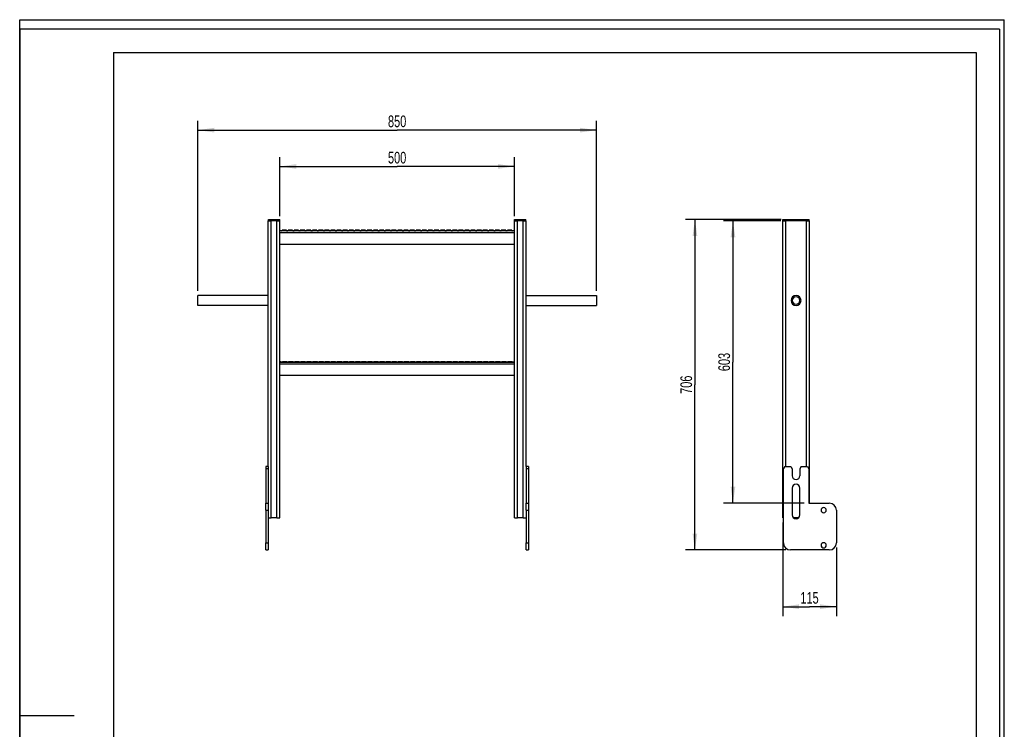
# Model space of a CAD drawing. Header units: millimetres. Extents: x 0 to 2100, y 0 to 2970.
# Tile 20 of 20: x 0 to 2100, y 1455 to 2970. Entities that reach past the tile are written whole.
import ezdxf

# ---------------------------------------------------------------- set-up
doc = ezdxf.new("R2010")
doc.units = ezdxf.units.MM
doc.header["$LTSCALE"] = 193.6
doc.layers.get('0').update_dxf_attribs({"linetype": 'CONTINUOUS'})
doc.layers.add('_2D-BEM', color=7, linetype='CONTINUOUS')
doc.styles.get("Standard").update_dxf_attribs({"font": 'txt', "width": 0.7})
doc.dimstyles.new('DIMSTYLE_1', dxfattribs={"dimtxt": 25, "dimasz": 35, "dimexe": 2, "dimexo": 1, "dimtad": 1, "dimdec": 0, "dimtxsty": 'STANDARD', "dimblk": '_FILLED', "dimblk1": '_FILLED', "dimblk2": '_FILLED', "dimcen": 0.09, "dimadec": 0, "dimazin": 2, "dimtp": 0.3, "dimtm": 0.3, "dimtfac": 1, "dimtdec": 0, "dimtofl": 0, "dimtmove": 0, "dimatfit": 3, "dimldrblk": '_FILLED', "dimfxl": 1, "dimtolj": 1, "dimarcsym": 0})
doc.dimstyles.new('DIMSTYLE_2', dxfattribs={"dimtxt": 25, "dimasz": 35, "dimexe": 2, "dimexo": 1, "dimtad": 1, "dimdec": 0, "dimtxsty": 'STANDARD', "dimblk": '_FILLED', "dimblk1": '_FILLED', "dimblk2": '_FILLED', "dimcen": 0.09, "dimadec": 0, "dimazin": 2, "dimtp": 0.8, "dimtm": 0.8, "dimtfac": 1, "dimtdec": 0, "dimtofl": 0, "dimtmove": 0, "dimatfit": 3, "dimldrblk": '_FILLED', "dimfxl": 1, "dimtolj": 1, "dimarcsym": 0})

# ---------------------------------------------------------------- blocks, each defined once
blk = doc.blocks.new('_FILLED')
at = {"color": 0, "linetype": 'BYBLOCK'}
blk.add_solid([(0, 0), (-1, 0.143), (-1, -0.143)], dxfattribs=at)
blk = doc.blocks.new('*D0')
at = {"layer": '_2D-BEM', "color": 2, "linetype": 'CONTINUOUS'}
for p, q in [((1627.3, 1896.6), (1627.3, 1697.1)), ((1741.8, 1843.1), (1741.8, 1697.1)), ((1627.3, 1717.1), (1684.6, 1717.1)), ((1741.8, 1717.1), (1684.6, 1717.1))]:
    blk.add_line(p, q, dxfattribs=at)
at = {"layer": '_2D-BEM', "color": 2, "linetype": 'CONTINUOUS', "xscale": 35, "yscale": 35, "zscale": 35, "rotation": 180}
blk.add_blockref('_FILLED', (1627.3, 1717.1), dxfattribs=at)
at = {"layer": '_2D-BEM', "color": 2, "linetype": 'CONTINUOUS', "xscale": 35, "yscale": 35, "zscale": 35}
blk.add_blockref('_FILLED', (1741.8, 1717.1), dxfattribs=at)
at = {"layer": '_2D-BEM', "color": 2, "linetype": 'CONTINUOUS', "insert": (1684.6, 1748.4), "char_height": 25, "width": 69.643, "attachment_point": 2, "line_spacing_factor": 0.9}
blk.add_mtext('115', dxfattribs=at)
blk = doc.blocks.new('*D1')
at = {"layer": '_2D-BEM', "color": 2, "linetype": 'CONTINUOUS'}
for p, q in [((1623.7, 2540.6), (1501.3, 2540.6)), ((1521.3, 2540.6), (1521.3, 2239.3)), ((1521.3, 1938.1), (1521.3, 2239.3)), ((1672.8, 1938.1), (1501.3, 1938.1))]:
    blk.add_line(p, q, dxfattribs=at)
at = {"layer": '_2D-BEM', "color": 2, "linetype": 'CONTINUOUS', "xscale": 35, "yscale": 35, "zscale": 35}
for p, rotation in [((1521.3, 2540.6), 90), ((1521.3, 1938.1), 270)]:
    blk.add_blockref('_FILLED', p, dxfattribs=dict(at, rotation=rotation))
at = {"layer": '_2D-BEM', "color": 2, "linetype": 'CONTINUOUS', "insert": (1490, 2239.3), "char_height": 25, "width": 85.714, "attachment_point": 2, "rotation": 90, "line_spacing_factor": 0.9}
blk.add_mtext('603', dxfattribs=at)
blk = doc.blocks.new('*D2')
at = {"layer": '_2D-BEM', "color": 2, "linetype": 'CONTINUOUS'}
for p, q in [((1623.8, 2543.6), (1420.2, 2543.6)), ((1440.2, 2543.6), (1440.2, 2190.8)), ((1440.2, 1838.1), (1440.2, 2190.8)), ((1633.8, 1838.1), (1420.2, 1838.1))]:
    blk.add_line(p, q, dxfattribs=at)
at = {"layer": '_2D-BEM', "color": 2, "linetype": 'CONTINUOUS', "xscale": 35, "yscale": 35, "zscale": 35}
for p, rotation in [((1440.2, 2543.6), 90), ((1440.2, 1838.1), 270)]:
    blk.add_blockref('_FILLED', p, dxfattribs=dict(at, rotation=rotation))
at = {"layer": '_2D-BEM', "color": 2, "linetype": 'CONTINUOUS', "insert": (1409, 2190.8), "char_height": 25, "width": 88.393, "attachment_point": 2, "rotation": 90, "line_spacing_factor": 0.9}
blk.add_mtext('706', dxfattribs=at)
blk = doc.blocks.new('*D3')
at = {"layer": '_2D-BEM', "color": 2, "linetype": 'CONTINUOUS'}
for p, q in [((555, 2550.6), (555, 2676.7)), ((1055, 2550.6), (1055, 2676.7)), ((555, 2656.7), (805, 2656.7)), ((1055, 2656.7), (805, 2656.7))]:
    blk.add_line(p, q, dxfattribs=at)
at = {"layer": '_2D-BEM', "color": 2, "linetype": 'CONTINUOUS', "xscale": 35, "yscale": 35, "zscale": 35, "rotation": 180}
blk.add_blockref('_FILLED', (555, 2656.7), dxfattribs=at)
at = {"layer": '_2D-BEM', "color": 2, "linetype": 'CONTINUOUS', "xscale": 35, "yscale": 35, "zscale": 35}
blk.add_blockref('_FILLED', (1055, 2656.7), dxfattribs=at)
at = {"layer": '_2D-BEM', "color": 2, "linetype": 'CONTINUOUS', "insert": (805, 2688), "char_height": 25, "width": 85.714, "attachment_point": 2, "line_spacing_factor": 0.9}
blk.add_mtext('500', dxfattribs=at)
blk = doc.blocks.new('*D4')
at = {"layer": '_2D-BEM', "color": 2, "linetype": 'CONTINUOUS'}
for p, q in [((380, 2391.2), (380, 2754.2)), ((1230, 2391.2), (1230, 2754.2)), ((380, 2734.2), (805, 2734.2)), ((1230, 2734.2), (805, 2734.2))]:
    blk.add_line(p, q, dxfattribs=at)
at = {"layer": '_2D-BEM', "color": 2, "linetype": 'CONTINUOUS', "xscale": 35, "yscale": 35, "zscale": 35, "rotation": 180}
blk.add_blockref('_FILLED', (380, 2734.2), dxfattribs=at)
at = {"layer": '_2D-BEM', "color": 2, "linetype": 'CONTINUOUS', "xscale": 35, "yscale": 35, "zscale": 35}
blk.add_blockref('_FILLED', (1230, 2734.2), dxfattribs=at)
at = {"layer": '_2D-BEM', "color": 2, "linetype": 'CONTINUOUS', "insert": (805, 2765.5), "char_height": 25, "width": 85.714, "attachment_point": 2, "line_spacing_factor": 0.9}
blk.add_mtext('850', dxfattribs=at)

msp = doc.modelspace()

# ---------------------------------------------------------------- linework, layer by layer
at = {"color": 7, "linetype": 'CONTINUOUS'}
for p, q in [((0, 2970), (2100, 2970)), ((0, 0), (0, 2970)), ((0, 2970), (2100, 2970)), ((0, 0), (0, 2970)), ((2100, 0), (2100, 2970)), ((2100, 0), (2100, 2970)), ((530.7, 2540.6), (530.7, 2543.6)), ((530.7, 2543.6), (536.7, 2543.6)), ((536.7, 2543.6), (548.7, 2543.6)), ((548.7, 2543.6), (554.7, 2543.6)), ((554.7, 2540.6), (554.7, 2543.6)), ((1055.3, 2540.6), (1055.3, 2543.6)), ((1055.3, 2543.6), (1061.3, 2543.6)), ((1061.3, 2543.6), (1073.3, 2543.6)), ((1073.3, 2543.6), (1079.3, 2543.6)), ((1079.3, 2540.6), (1079.3, 2543.6)), ((1627.8, 2540.6), (1627.8, 2543.6)), ((1627.8, 2543.6), (1633.8, 2543.6)), ((1633.8, 2543.6), (1677.8, 2543.6)), ((1677.8, 2543.6), (1683.8, 2543.6)), ((1683.8, 2540.6), (1683.8, 2543.6)), ((530, 2016.1), (530, 2540.6)), ((530, 2540.6), (530.7, 2540.6)), ((530.7, 2540.6), (532.5, 2540.6)), ((532.5, 2540.6), (532.7, 2540.6)), ((532.7, 2540.6), (532.8, 2540.6)), ((532.8, 2540.6), (536.5, 2540.6)), ((548.6, 2540.6), (536.5, 2540.6)), ((548.6, 2540.6), (548.7, 2540.6)), ((548.7, 2540.6), (554.7, 2540.6)), ((554.7, 2540.6), (555, 2540.6)), ((555, 1906.6), (555, 2540.6)), ((559.8, 2520.6), (559.5, 2520.6)), ((568.7, 2520.6), (559.8, 2520.6)), ((559.8, 2520.6), (559.8, 2520.6)), ((569, 2520.6), (568.7, 2520.6)), ((568.7, 2520.6), (568.7, 2520.6)), ((572.7, 2520.6), (572.5, 2520.6)), ((572.8, 2520.6), (572.7, 2520.6)), ((581.7, 2520.6), (572.8, 2520.6)), ((582, 2520.6), (581.7, 2520.6)), ((581.7, 2520.6), (581.7, 2520.6)), ((585.7, 2520.6), (585.4, 2520.6)), ((594.6, 2520.6), (585.7, 2520.6)), ((585.7, 2520.6), (585.7, 2520.6)), ((594.7, 2520.6), (594.6, 2520.6)), ((594.9, 2520.6), (594.7, 2520.6)), ((598.7, 2520.6), (598.4, 2520.6)), ((607.6, 2520.6), (598.7, 2520.6)), ((598.7, 2520.6), (598.7, 2520.6)), ((607.9, 2520.6), (607.6, 2520.6)), ((607.6, 2520.6), (607.6, 2520.6)), ((611.7, 2520.6), (611.4, 2520.6)), ((620.6, 2520.6), (611.7, 2520.6)), ((611.7, 2520.6), (611.7, 2520.6)), ((620.9, 2520.6), (620.6, 2520.6)), ((620.6, 2520.6), (620.6, 2520.6)), ((624.7, 2520.6), (624.4, 2520.6)), ((633.6, 2520.6), (624.7, 2520.6)), ((624.7, 2520.6), (624.7, 2520.6)), ((633.9, 2520.6), (633.6, 2520.6)), ((633.6, 2520.6), (633.6, 2520.6)), ((637.7, 2520.6), (637.4, 2520.6)), ((646.6, 2520.6), (637.7, 2520.6)), ((637.7, 2520.6), (637.7, 2520.6)), ((646.9, 2520.6), (646.6, 2520.6)), ((646.6, 2520.6), (646.6, 2520.6)), ((650.7, 2520.6), (650.4, 2520.6)), ((659.6, 2520.6), (650.7, 2520.6)), ((650.7, 2520.6), (650.7, 2520.6)), ((659.9, 2520.6), (659.6, 2520.6)), ((659.6, 2520.6), (659.6, 2520.6)), ((663.7, 2520.6), (663.4, 2520.6)), ((672.6, 2520.6), (663.7, 2520.6)), ((663.7, 2520.6), (663.7, 2520.6)), ((672.9, 2520.6), (672.6, 2520.6)), ((672.6, 2520.6), (672.6, 2520.6)), ((676.7, 2520.6), (676.4, 2520.6)), ((685.6, 2520.6), (676.7, 2520.6)), ((676.7, 2520.6), (676.7, 2520.6)), ((685.9, 2520.6), (685.6, 2520.6)), ((685.6, 2520.6), (685.6, 2520.6)), ((689.7, 2520.6), (689.4, 2520.6)), ((698.6, 2520.6), (689.7, 2520.6)), ((689.7, 2520.6), (689.7, 2520.6)), ((698.9, 2520.6), (698.6, 2520.6)), ((698.6, 2520.6), (698.6, 2520.6)), ((702.6, 2520.6), (702.4, 2520.6)), ((702.7, 2520.6), (702.6, 2520.6)), ((711.6, 2520.6), (702.7, 2520.6)), ((711.9, 2520.6), (711.6, 2520.6)), ((711.6, 2520.6), (711.6, 2520.6)), ((715.6, 2520.6), (715.3, 2520.6)), ((724.5, 2520.6), (715.6, 2520.6)), ((715.6, 2520.6), (715.6, 2520.6)), ((724.6, 2520.6), (724.5, 2520.6)), ((724.8, 2520.6), (724.6, 2520.6)), ((728.6, 2520.6), (728.3, 2520.6)), ((737.5, 2520.6), (728.6, 2520.6)), ((728.6, 2520.6), (728.6, 2520.6)), ((737.6, 2520.6), (737.5, 2520.6)), ((737.8, 2520.6), (737.6, 2520.6)), ((741.6, 2520.6), (741.3, 2520.6)), ((750.5, 2520.6), (741.6, 2520.6)), ((741.6, 2520.6), (741.6, 2520.6)), ((750.8, 2520.6), (750.5, 2520.6)), ((750.5, 2520.6), (750.5, 2520.6)), ((754.6, 2520.6), (754.3, 2520.6)), ((763.5, 2520.6), (754.6, 2520.6)), ((754.6, 2520.6), (754.6, 2520.6)), ((763.8, 2520.6), (763.5, 2520.6)), ((763.5, 2520.6), (763.5, 2520.6)), ((767.6, 2520.6), (767.3, 2520.6)), ((776.5, 2520.6), (767.6, 2520.6)), ((767.6, 2520.6), (767.6, 2520.6)), ((776.8, 2520.6), (776.5, 2520.6)), ((776.5, 2520.6), (776.5, 2520.6)), ((780.6, 2520.6), (780.3, 2520.6)), ((789.5, 2520.6), (780.6, 2520.6)), ((780.6, 2520.6), (780.6, 2520.6)), ((789.8, 2520.6), (789.5, 2520.6)), ((789.5, 2520.6), (789.5, 2520.6)), ((793.6, 2520.6), (793.3, 2520.6)), ((802.5, 2520.6), (793.6, 2520.6)), ((793.6, 2520.6), (793.6, 2520.6)), ((802.8, 2520.6), (802.5, 2520.6)), ((802.5, 2520.6), (802.5, 2520.6)), ((806.6, 2520.6), (806.3, 2520.6)), ((815.5, 2520.6), (806.6, 2520.6)), ((806.6, 2520.6), (806.6, 2520.6)), ((815.8, 2520.6), (815.5, 2520.6)), ((815.5, 2520.6), (815.5, 2520.6)), ((819.6, 2520.6), (819.3, 2520.6)), ((828.5, 2520.6), (819.6, 2520.6)), ((819.6, 2520.6), (819.6, 2520.6)), ((828.8, 2520.6), (828.5, 2520.6)), ((828.5, 2520.6), (828.5, 2520.6)), ((832.5, 2520.6), (832.3, 2520.6)), ((832.6, 2520.6), (832.5, 2520.6)), ((841.5, 2520.6), (832.6, 2520.6)), ((841.8, 2520.6), (841.5, 2520.6)), ((841.5, 2520.6), (841.5, 2520.6)), ((845.5, 2520.6), (845.3, 2520.6)), ((845.6, 2520.6), (845.5, 2520.6)), ((854.5, 2520.6), (845.6, 2520.6)), ((854.8, 2520.6), (854.5, 2520.6)), ((854.5, 2520.6), (854.5, 2520.6)), ((858.5, 2520.6), (858.2, 2520.6)), ((867.4, 2520.6), (858.5, 2520.6)), ((858.5, 2520.6), (858.5, 2520.6)), ((867.5, 2520.6), (867.4, 2520.6)), ((867.7, 2520.6), (867.5, 2520.6)), ((871.5, 2520.6), (871.2, 2520.6)), ((880.4, 2520.6), (871.5, 2520.6)), ((871.5, 2520.6), (871.5, 2520.6)), ((880.7, 2520.6), (880.4, 2520.6)), ((880.4, 2520.6), (880.4, 2520.6)), ((884.5, 2520.6), (884.2, 2520.6)), ((893.4, 2520.6), (884.5, 2520.6)), ((884.5, 2520.6), (884.5, 2520.6)), ((893.7, 2520.6), (893.4, 2520.6)), ((893.4, 2520.6), (893.4, 2520.6)), ((897.5, 2520.6), (897.2, 2520.6)), ((906.4, 2520.6), (897.5, 2520.6)), ((897.5, 2520.6), (897.5, 2520.6)), ((906.7, 2520.6), (906.4, 2520.6)), ((906.4, 2520.6), (906.4, 2520.6)), ((910.5, 2520.6), (910.2, 2520.6)), ((919.4, 2520.6), (910.5, 2520.6)), ((910.5, 2520.6), (910.5, 2520.6)), ((919.7, 2520.6), (919.4, 2520.6)), ((919.4, 2520.6), (919.4, 2520.6)), ((923.5, 2520.6), (923.2, 2520.6)), ((932.4, 2520.6), (923.5, 2520.6)), ((923.5, 2520.6), (923.5, 2520.6)), ((932.7, 2520.6), (932.4, 2520.6)), ((932.4, 2520.6), (932.4, 2520.6)), ((936.5, 2520.6), (936.2, 2520.6)), ((945.4, 2520.6), (936.5, 2520.6)), ((936.5, 2520.6), (936.5, 2520.6)), ((945.7, 2520.6), (945.4, 2520.6)), ((945.4, 2520.6), (945.4, 2520.6)), ((949.5, 2520.6), (949.2, 2520.6)), ((958.4, 2520.6), (949.5, 2520.6)), ((949.5, 2520.6), (949.5, 2520.6)), ((958.7, 2520.6), (958.4, 2520.6)), ((958.4, 2520.6), (958.4, 2520.6)), ((962.5, 2520.6), (962.2, 2520.6)), ((971.4, 2520.6), (962.5, 2520.6)), ((962.5, 2520.6), (962.5, 2520.6)), ((971.7, 2520.6), (971.4, 2520.6)), ((971.4, 2520.6), (971.4, 2520.6)), ((975.4, 2520.6), (975.2, 2520.6)), ((975.5, 2520.6), (975.4, 2520.6)), ((984.4, 2520.6), (975.5, 2520.6)), ((984.7, 2520.6), (984.4, 2520.6)), ((984.4, 2520.6), (984.4, 2520.6)), ((988.4, 2520.6), (988.1, 2520.6)), ((997.3, 2520.6), (988.4, 2520.6)), ((988.4, 2520.6), (988.4, 2520.6)), ((997.4, 2520.6), (997.3, 2520.6)), ((997.6, 2520.6), (997.4, 2520.6)), ((1001.4, 2520.6), (1001.1, 2520.6)), ((1010.3, 2520.6), (1001.4, 2520.6)), ((1001.4, 2520.6), (1001.4, 2520.6)), ((1010.4, 2520.6), (1010.3, 2520.6)), ((1010.6, 2520.6), (1010.4, 2520.6)), ((1014.4, 2520.6), (1014.1, 2520.6)), ((1023.3, 2520.6), (1014.4, 2520.6)), ((1014.4, 2520.6), (1014.4, 2520.6)), ((1023.6, 2520.6), (1023.3, 2520.6)), ((1023.3, 2520.6), (1023.3, 2520.6)), ((1027.4, 2520.6), (1027.1, 2520.6)), ((1036.3, 2520.6), (1027.4, 2520.6)), ((1027.4, 2520.6), (1027.4, 2520.6)), ((1036.6, 2520.6), (1036.3, 2520.6)), ((1036.3, 2520.6), (1036.3, 2520.6)), ((1040.4, 2520.6), (1040.1, 2520.6)), ((1049.3, 2520.6), (1040.4, 2520.6)), ((1040.4, 2520.6), (1040.4, 2520.6)), ((1049.6, 2520.6), (1049.3, 2520.6)), ((1049.3, 2520.6), (1049.3, 2520.6)), ((1055, 1906.6), (1055, 2540.6)), ((1055, 2540.6), (1055.3, 2540.6)), ((1055.3, 2540.6), (1061.3, 2540.6)), ((1061.3, 2540.6), (1061.5, 2540.6)), ((1073.6, 2540.6), (1061.5, 2540.6)), ((1073.6, 2540.6), (1077.3, 2540.6)), ((1077.3, 2540.6), (1077.5, 2540.6)), ((1077.5, 2540.6), (1079.3, 2540.6)), ((1079.3, 2540.6), (1079.4, 2540.6)), ((1079.4, 2540.6), (1080, 2540.6)), ((1080, 2016.1), (1080, 2540.6)), ((1627.3, 1906.6), (1627.3, 2540.6)), ((1627.3, 2540.6), (1629.8, 2540.6)), ((1629.8, 2540.6), (1633.7, 2540.6)), ((1677.9, 2540.6), (1633.7, 2540.6)), ((1677.9, 2540.6), (1681.8, 2540.6)), ((1681.8, 2540.6), (1684.3, 2540.6)), ((1684.3, 1938.1), (1684.3, 2540.6)), ((1055, 2519.1), (555, 2519.1)), ((555, 2490.6), (1055, 2490.6)), ((380, 2378.6), (380, 2381.2)), ((530, 2381.2), (380, 2381.2)), ((380, 2362.5), (380, 2378.6)), ((1080, 2381.2), (1230, 2381.2)), ((1230, 2381.2), (1230, 2378.6)), ((1230, 2378.6), (1230, 2362.5)), ((380, 2359.9), (380, 2362.5)), ((530, 2359.9), (380, 2359.9)), ((1080, 2359.9), (1230, 2359.9)), ((1230, 2362.5), (1230, 2359.9)), ((555, 2240.6), (556.7, 2240.6)), ((555, 2239.1), (1055, 2239.1)), ((556.7, 2240.6), (556.7, 2240.6)), ((556.7, 2240.6), (557, 2240.6)), ((560.5, 2240.6), (560.8, 2240.6)), ((560.8, 2240.6), (560.8, 2240.6)), ((560.8, 2240.6), (569.7, 2240.6)), ((569.7, 2240.6), (569.7, 2240.6)), ((569.7, 2240.6), (570, 2240.6)), ((573.5, 2240.6), (573.8, 2240.6)), ((573.8, 2240.6), (573.8, 2240.6)), ((573.8, 2240.6), (582.7, 2240.6)), ((582.7, 2240.6), (582.7, 2240.6)), ((582.7, 2240.6), (583, 2240.6)), ((586.5, 2240.6), (586.7, 2240.6)), ((586.7, 2240.6), (586.8, 2240.6)), ((586.8, 2240.6), (595.7, 2240.6)), ((595.7, 2240.6), (595.7, 2240.6)), ((595.7, 2240.6), (596, 2240.6)), ((599.4, 2240.6), (599.7, 2240.6)), ((599.7, 2240.6), (599.7, 2240.6)), ((599.7, 2240.6), (608.6, 2240.6)), ((608.6, 2240.6), (608.7, 2240.6)), ((608.7, 2240.6), (608.9, 2240.6)), ((612.4, 2240.6), (612.7, 2240.6)), ((612.7, 2240.6), (612.7, 2240.6)), ((612.7, 2240.6), (621.6, 2240.6)), ((621.6, 2240.6), (621.6, 2240.6)), ((621.6, 2240.6), (621.9, 2240.6)), ((625.4, 2240.6), (625.7, 2240.6)), ((625.7, 2240.6), (625.7, 2240.6)), ((625.7, 2240.6), (634.6, 2240.6)), ((634.6, 2240.6), (634.6, 2240.6)), ((634.6, 2240.6), (634.9, 2240.6)), ((638.4, 2240.6), (638.7, 2240.6)), ((638.7, 2240.6), (638.7, 2240.6)), ((638.7, 2240.6), (647.6, 2240.6)), ((647.6, 2240.6), (647.6, 2240.6)), ((647.6, 2240.6), (647.9, 2240.6)), ((651.4, 2240.6), (651.7, 2240.6)), ((651.7, 2240.6), (651.7, 2240.6)), ((651.7, 2240.6), (660.6, 2240.6)), ((660.6, 2240.6), (660.6, 2240.6)), ((660.6, 2240.6), (660.9, 2240.6)), ((664.4, 2240.6), (664.7, 2240.6)), ((664.7, 2240.6), (664.7, 2240.6)), ((664.7, 2240.6), (673.6, 2240.6)), ((673.6, 2240.6), (673.6, 2240.6)), ((673.6, 2240.6), (673.9, 2240.6)), ((677.4, 2240.6), (677.7, 2240.6)), ((677.7, 2240.6), (677.7, 2240.6)), ((677.7, 2240.6), (686.6, 2240.6)), ((686.6, 2240.6), (686.6, 2240.6)), ((686.6, 2240.6), (686.9, 2240.6)), ((690.4, 2240.6), (690.7, 2240.6)), ((690.7, 2240.6), (690.7, 2240.6)), ((690.7, 2240.6), (699.6, 2240.6)), ((699.6, 2240.6), (699.6, 2240.6)), ((699.6, 2240.6), (699.9, 2240.6)), ((703.4, 2240.6), (703.7, 2240.6)), ((703.7, 2240.6), (703.7, 2240.6)), ((703.7, 2240.6), (712.6, 2240.6)), ((712.6, 2240.6), (712.6, 2240.6)), ((712.6, 2240.6), (712.9, 2240.6)), ((716.4, 2240.6), (716.6, 2240.6)), ((716.6, 2240.6), (716.7, 2240.6)), ((716.7, 2240.6), (725.6, 2240.6)), ((725.6, 2240.6), (725.6, 2240.6)), ((725.6, 2240.6), (725.9, 2240.6)), ((729.3, 2240.6), (729.6, 2240.6)), ((729.6, 2240.6), (729.6, 2240.6)), ((729.6, 2240.6), (738.5, 2240.6)), ((738.5, 2240.6), (738.6, 2240.6)), ((738.6, 2240.6), (738.8, 2240.6)), ((742.3, 2240.6), (742.6, 2240.6)), ((742.6, 2240.6), (742.6, 2240.6)), ((742.6, 2240.6), (751.5, 2240.6)), ((751.5, 2240.6), (751.6, 2240.6)), ((751.6, 2240.6), (751.8, 2240.6)), ((755.3, 2240.6), (755.6, 2240.6)), ((755.6, 2240.6), (755.6, 2240.6)), ((755.6, 2240.6), (764.5, 2240.6)), ((764.5, 2240.6), (764.5, 2240.6)), ((764.5, 2240.6), (764.8, 2240.6)), ((768.3, 2240.6), (768.6, 2240.6)), ((768.6, 2240.6), (768.6, 2240.6)), ((768.6, 2240.6), (777.5, 2240.6)), ((777.5, 2240.6), (777.5, 2240.6)), ((777.5, 2240.6), (777.8, 2240.6)), ((781.3, 2240.6), (781.6, 2240.6)), ((781.6, 2240.6), (781.6, 2240.6)), ((781.6, 2240.6), (790.5, 2240.6)), ((790.5, 2240.6), (790.5, 2240.6)), ((790.5, 2240.6), (790.8, 2240.6)), ((794.3, 2240.6), (794.6, 2240.6)), ((794.6, 2240.6), (794.6, 2240.6)), ((794.6, 2240.6), (803.5, 2240.6)), ((803.5, 2240.6), (803.5, 2240.6)), ((803.5, 2240.6), (803.8, 2240.6)), ((807.3, 2240.6), (807.6, 2240.6)), ((807.6, 2240.6), (807.6, 2240.6)), ((807.6, 2240.6), (816.5, 2240.6)), ((816.5, 2240.6), (816.5, 2240.6)), ((816.5, 2240.6), (816.8, 2240.6)), ((820.3, 2240.6), (820.6, 2240.6)), ((820.6, 2240.6), (820.6, 2240.6)), ((820.6, 2240.6), (829.5, 2240.6)), ((829.5, 2240.6), (829.5, 2240.6)), ((829.5, 2240.6), (829.8, 2240.6)), ((833.3, 2240.6), (833.6, 2240.6)), ((833.6, 2240.6), (833.6, 2240.6)), ((833.6, 2240.6), (842.5, 2240.6)), ((842.5, 2240.6), (842.5, 2240.6)), ((842.5, 2240.6), (842.8, 2240.6)), ((846.3, 2240.6), (846.5, 2240.6)), ((846.5, 2240.6), (846.6, 2240.6)), ((846.6, 2240.6), (855.5, 2240.6)), ((855.5, 2240.6), (855.5, 2240.6)), ((855.5, 2240.6), (855.8, 2240.6)), ((859.3, 2240.6), (859.5, 2240.6)), ((859.5, 2240.6), (859.6, 2240.6)), ((859.6, 2240.6), (868.5, 2240.6)), ((868.5, 2240.6), (868.5, 2240.6)), ((868.5, 2240.6), (868.8, 2240.6)), ((872.2, 2240.6), (872.5, 2240.6)), ((872.5, 2240.6), (872.5, 2240.6)), ((872.5, 2240.6), (881.4, 2240.6)), ((881.4, 2240.6), (881.5, 2240.6)), ((881.5, 2240.6), (881.7, 2240.6)), ((885.2, 2240.6), (885.5, 2240.6)), ((885.5, 2240.6), (885.5, 2240.6)), ((885.5, 2240.6), (894.4, 2240.6)), ((894.4, 2240.6), (894.4, 2240.6)), ((894.4, 2240.6), (894.7, 2240.6)), ((898.2, 2240.6), (898.5, 2240.6)), ((898.5, 2240.6), (898.5, 2240.6)), ((898.5, 2240.6), (907.4, 2240.6)), ((907.4, 2240.6), (907.4, 2240.6)), ((907.4, 2240.6), (907.7, 2240.6)), ((911.2, 2240.6), (911.5, 2240.6)), ((911.5, 2240.6), (911.5, 2240.6)), ((911.5, 2240.6), (920.4, 2240.6)), ((920.4, 2240.6), (920.4, 2240.6)), ((920.4, 2240.6), (920.7, 2240.6)), ((924.2, 2240.6), (924.5, 2240.6)), ((924.5, 2240.6), (924.5, 2240.6)), ((924.5, 2240.6), (933.4, 2240.6)), ((933.4, 2240.6), (933.4, 2240.6)), ((933.4, 2240.6), (933.7, 2240.6)), ((937.2, 2240.6), (937.5, 2240.6)), ((937.5, 2240.6), (937.5, 2240.6)), ((937.5, 2240.6), (946.4, 2240.6)), ((946.4, 2240.6), (946.4, 2240.6)), ((946.4, 2240.6), (946.7, 2240.6)), ((950.2, 2240.6), (950.5, 2240.6)), ((950.5, 2240.6), (950.5, 2240.6)), ((950.5, 2240.6), (959.4, 2240.6)), ((959.4, 2240.6), (959.4, 2240.6)), ((959.4, 2240.6), (959.7, 2240.6)), ((963.2, 2240.6), (963.5, 2240.6)), ((963.5, 2240.6), (963.5, 2240.6)), ((963.5, 2240.6), (972.4, 2240.6)), ((972.4, 2240.6), (972.4, 2240.6)), ((972.4, 2240.6), (972.7, 2240.6)), ((976.2, 2240.6), (976.5, 2240.6)), ((976.5, 2240.6), (976.5, 2240.6)), ((976.5, 2240.6), (985.4, 2240.6)), ((985.4, 2240.6), (985.4, 2240.6)), ((985.4, 2240.6), (985.7, 2240.6)), ((989.2, 2240.6), (989.4, 2240.6)), ((989.4, 2240.6), (989.5, 2240.6)), ((989.5, 2240.6), (998.4, 2240.6)), ((998.4, 2240.6), (998.4, 2240.6)), ((998.4, 2240.6), (998.7, 2240.6)), ((1002.1, 2240.6), (1002.4, 2240.6)), ((1002.4, 2240.6), (1002.4, 2240.6)), ((1002.4, 2240.6), (1011.3, 2240.6)), ((1011.3, 2240.6), (1011.4, 2240.6)), ((1011.4, 2240.6), (1011.6, 2240.6)), ((1015.1, 2240.6), (1015.4, 2240.6)), ((1015.4, 2240.6), (1015.4, 2240.6)), ((1015.4, 2240.6), (1024.3, 2240.6)), ((1024.3, 2240.6), (1024.4, 2240.6)), ((1024.4, 2240.6), (1024.6, 2240.6)), ((1028.1, 2240.6), (1028.4, 2240.6)), ((1028.4, 2240.6), (1028.4, 2240.6)), ((1028.4, 2240.6), (1037.3, 2240.6)), ((1037.3, 2240.6), (1037.3, 2240.6)), ((1037.3, 2240.6), (1037.6, 2240.6)), ((1041.1, 2240.6), (1041.4, 2240.6)), ((1041.4, 2240.6), (1041.4, 2240.6)), ((1041.4, 2240.6), (1050.3, 2240.6)), ((1050.3, 2240.6), (1050.3, 2240.6)), ((1050.3, 2240.6), (1050.6, 2240.6)), ((1054.1, 2240.6), (1054.4, 2240.6)), ((1054.4, 2240.6), (1054.4, 2240.6)), ((1054.4, 2240.6), (1055, 2240.6)), ((1055, 2210.6), (555, 2210.6)), ((525, 2016.1), (525, 2011.1)), ((530, 2016.1), (525, 2016.1)), ((530, 2016.1), (530, 2011.1)), ((1080, 2016.1), (1080, 2011.1)), ((1085, 2016.1), (1080, 2016.1)), ((1085, 2016.1), (1085, 2011.1)), ((1631.7, 2016.1), (1628.8, 2011.1)), ((1631.7, 2016.1), (1644.7, 2016.1)), ((1644.7, 2016.1), (1647.6, 2011.1)), ((1666.9, 2016.1), (1664.1, 2011.1)), ((1666.9, 2016.1), (1679.9, 2016.1)), ((1679.9, 2016.1), (1682.8, 2011.1)), ((525, 2011.1), (525, 1938.1)), ((530, 2011.1), (525, 2011.1)), ((530, 2011.1), (530, 1938.1)), ((1080, 2011.1), (1080, 1938.1)), ((1085, 2011.1), (1080, 2011.1)), ((1085, 2011.1), (1085, 1938.1)), ((1628.8, 1853.1), (1628.8, 2011.1)), ((1647.6, 2011.1), (1647.6, 1996.6)), ((1664.1, 2011.1), (1664.1, 1996.6)), ((1682.8, 2011.1), (1682.8, 1938.1)), ((1647.6, 1970.1), (1647.6, 1913.1)), ((1664.1, 1913.1), (1664.1, 1970.1)), ((525, 1923.1), (525, 1938.1)), ((525, 1938.1), (530, 1938.1)), ((530, 1938.1), (530, 1923.1)), ((1080, 1923.1), (1080, 1938.1)), ((1080, 1938.1), (1085, 1938.1)), ((1085, 1938.1), (1085, 1923.1)), ((1682.8, 1938.1), (1726.8, 1938.1)), ((525, 1923.1), (525, 1853.1)), ((530, 1923.1), (530, 1853.1)), ((1080, 1923.1), (1080, 1853.1)), ((1085, 1923.1), (1085, 1853.1)), ((1741.8, 1923.1), (1741.8, 1853.1)), ((530, 1906.6), (532.5, 1906.6)), ((532.5, 1906.6), (536.5, 1906.6)), ((548.6, 1906.6), (536.5, 1906.6)), ((548.6, 1906.6), (552.5, 1906.6)), ((552.5, 1906.6), (555, 1906.6)), ((1055, 1906.6), (1057.5, 1906.6)), ((1057.5, 1906.6), (1061.5, 1906.6)), ((1073.6, 1906.6), (1061.5, 1906.6)), ((1073.6, 1906.6), (1077.5, 1906.6)), ((1077.5, 1906.6), (1080, 1906.6)), ((1627.3, 1906.6), (1628.8, 1906.6)), ((1660.9, 1906.6), (1650.7, 1906.6)), ((525, 1838.1), (525, 1853.1)), ((530, 1853.1), (530, 1838.1)), ((1080, 1838.1), (1080, 1853.1)), ((1085, 1853.1), (1085, 1838.1)), ((525, 1838.1), (530, 1838.1)), ((1080, 1838.1), (1085, 1838.1)), ((1726.8, 1838.1), (1643.8, 1838.1))]:
    msp.add_line(p, q, dxfattribs=at)
at = {"color": 3, "linetype": 'CONTINUOUS'}
for p, q in [((0, 2950), (0, 1485)), ((2090, 2950), (0, 2950)), ((2090, 2950), (2090, 0)), ((0, 1485), (0, 0)), ((0, 1485), (116, 1485))]:
    msp.add_line(p, q, dxfattribs=at)
at = {"color": 5, "linetype": 'CONTINUOUS'}
for p, q in [((200, 2900), (2040, 2900)), ((200, 2900), (200, 50)), ((2040, 2900), (2040, 50))]:
    msp.add_line(p, q, dxfattribs=at)
at = {"color": 9, "linetype": 'CONTINUOUS'}
for p, q in [((536.7, 2540.6), (536.7, 2543.6)), ((548.7, 2540.6), (548.7, 2543.6)), ((1061.3, 2540.6), (1061.3, 2543.6)), ((1073.3, 2540.6), (1073.3, 2543.6)), ((1633.8, 2540.6), (1633.8, 2543.6)), ((1677.8, 2540.6), (1677.8, 2543.6)), ((536.5, 1906.6), (536.5, 2540.6)), ((548.6, 1906.6), (548.6, 2540.6)), ((1061.5, 1906.6), (1061.5, 2540.6)), ((1073.6, 1906.6), (1073.6, 2540.6)), ((1633.7, 2016.1), (1633.7, 2540.6)), ((1677.9, 2016.1), (1677.9, 2540.6)), ((1055, 2515.1), (555, 2515.1)), ((555, 2235.1), (1055, 2235.1)), ((525, 1923.1), (530, 1923.1)), ((1080, 1923.1), (1085, 1923.1)), ((525, 1853.1), (530, 1853.1)), ((1080, 1853.1), (1085, 1853.1))]:
    msp.add_line(p, q, dxfattribs=at)
at = {"color": 7, "linetype": 'CONTINUOUS'}
for centre, radius, start, end in [((558.2, 2520.3), 1.27, 270, 10.3889), ((570.2, 2520.3), 1.27, 169.6111, 270), ((571.2, 2520.3), 1.27, 270, 10.3889), ((583.2, 2520.3), 1.27, 169.6111, 270), ((584.2, 2520.3), 1.27, 270, 10.3889), ((596.2, 2520.3), 1.27, 169.6111, 270), ((597.2, 2520.3), 1.27, 270, 10.3889), ((609.2, 2520.3), 1.27, 169.6111, 270), ((610.2, 2520.3), 1.27, 270, 10.3889), ((622.2, 2520.3), 1.27, 169.6111, 270), ((623.2, 2520.3), 1.27, 270, 10.3889), ((635.2, 2520.3), 1.27, 169.6111, 270), ((636.2, 2520.3), 1.27, 270, 10.3889), ((648.2, 2520.3), 1.27, 169.6111, 270), ((649.1, 2520.3), 1.27, 270, 10.3889), ((661.1, 2520.3), 1.27, 169.6111, 270), ((662.1, 2520.3), 1.27, 270, 10.3889), ((674.1, 2520.3), 1.27, 169.6111, 270), ((675.1, 2520.3), 1.27, 270, 10.3889), ((687.1, 2520.3), 1.27, 169.6111, 270), ((688.1, 2520.3), 1.27, 270, 10.3889), ((700.1, 2520.3), 1.27, 169.6111, 270), ((701.1, 2520.3), 1.27, 270, 10.3889), ((713.1, 2520.3), 1.27, 169.6111, 270), ((714.1, 2520.3), 1.27, 270, 10.3889), ((726.1, 2520.3), 1.27, 169.6111, 270), ((727.1, 2520.3), 1.27, 270, 10.3889), ((739.1, 2520.3), 1.27, 169.6111, 270), ((740.1, 2520.3), 1.27, 270, 10.3889), ((752.1, 2520.3), 1.27, 169.6111, 270), ((753.1, 2520.3), 1.27, 270, 10.3889), ((765.1, 2520.3), 1.27, 169.6111, 270), ((766.1, 2520.3), 1.27, 270, 10.3889), ((778.1, 2520.3), 1.27, 169.6111, 270), ((779.1, 2520.3), 1.27, 270, 10.3889), ((791.1, 2520.3), 1.27, 169.6111, 270), ((792, 2520.3), 1.27, 270, 10.3889), ((804, 2520.3), 1.27, 169.6111, 270), ((805, 2520.3), 1.27, 270, 10.3889), ((817, 2520.3), 1.27, 169.6111, 270), ((818, 2520.3), 1.27, 270, 10.3889), ((830, 2520.3), 1.27, 169.6111, 270), ((831, 2520.3), 1.27, 270, 10.3889), ((843, 2520.3), 1.27, 169.6111, 270), ((844, 2520.3), 1.27, 270, 10.3889), ((856, 2520.3), 1.27, 169.6111, 270), ((857, 2520.3), 1.27, 270, 10.3889), ((869, 2520.3), 1.27, 169.6111, 270), ((870, 2520.3), 1.27, 270, 10.3889), ((882, 2520.3), 1.27, 169.6111, 270), ((883, 2520.3), 1.27, 270, 10.3889), ((895, 2520.3), 1.27, 169.6111, 270), ((896, 2520.3), 1.27, 270, 10.3889), ((908, 2520.3), 1.27, 169.6111, 270), ((909, 2520.3), 1.27, 270, 10.3889), ((921, 2520.3), 1.27, 169.6111, 270), ((921.9, 2520.3), 1.27, 270, 10.3889), ((933.9, 2520.3), 1.27, 169.6111, 270), ((934.9, 2520.3), 1.27, 270, 10.3889), ((946.9, 2520.3), 1.27, 169.6111, 270), ((947.9, 2520.3), 1.27, 270, 10.3889), ((959.9, 2520.3), 1.27, 169.6111, 270), ((960.9, 2520.3), 1.27, 270, 10.3889), ((972.9, 2520.3), 1.27, 169.6111, 270), ((973.9, 2520.3), 1.27, 270, 10.3889), ((985.9, 2520.3), 1.27, 169.6111, 270), ((986.9, 2520.3), 1.27, 270, 10.3889), ((998.9, 2520.3), 1.27, 169.6111, 270), ((999.9, 2520.3), 1.27, 270, 10.3889), ((1011.9, 2520.3), 1.27, 169.6111, 270), ((1012.9, 2520.3), 1.27, 270, 10.3889), ((1024.9, 2520.3), 1.27, 169.6111, 270), ((1025.9, 2520.3), 1.27, 270, 10.3889), ((1037.9, 2520.3), 1.27, 169.6111, 270), ((1038.9, 2520.3), 1.27, 270, 10.3889), ((1050.9, 2520.3), 1.27, 169.6111, 270), ((1655.8, 2370.6), 10.7, 90, 270), ((1655.8, 2370.6), 8.05, 90, 270), ((1655.8, 2370.6), 10.7, 270, 90), ((1655.8, 2370.6), 8.05, 270, 90), ((558.2, 2240.3), 1.27, 169.6111, 270), ((559.2, 2240.3), 1.27, 270, 10.3889), ((571.2, 2240.3), 1.27, 169.6111, 270), ((572.2, 2240.3), 1.27, 270, 10.3889), ((584.2, 2240.3), 1.27, 169.6111, 270), ((585.2, 2240.3), 1.27, 270, 10.3889), ((597.2, 2240.3), 1.27, 169.6111, 270), ((598.2, 2240.3), 1.27, 270, 10.3889), ((610.2, 2240.3), 1.27, 169.6111, 270), ((611.2, 2240.3), 1.27, 270, 10.3889), ((623.2, 2240.3), 1.27, 169.6111, 270), ((624.2, 2240.3), 1.27, 270, 10.3889), ((636.2, 2240.3), 1.27, 169.6111, 270), ((637.2, 2240.3), 1.27, 270, 10.3889), ((649.2, 2240.3), 1.27, 169.6111, 270), ((650.2, 2240.3), 1.27, 270, 10.3889), ((662.2, 2240.3), 1.27, 169.6111, 270), ((663.1, 2240.3), 1.27, 270, 10.3889), ((675.1, 2240.3), 1.27, 169.6111, 270), ((676.1, 2240.3), 1.27, 270, 10.3889), ((688.1, 2240.3), 1.27, 169.6111, 270), ((689.1, 2240.3), 1.27, 270, 10.3889), ((701.1, 2240.3), 1.27, 169.6111, 270), ((702.1, 2240.3), 1.27, 270, 10.3889), ((714.1, 2240.3), 1.27, 169.6111, 270), ((715.1, 2240.3), 1.27, 270, 10.3889), ((727.1, 2240.3), 1.27, 169.6111, 270), ((728.1, 2240.3), 1.27, 270, 10.3889), ((740.1, 2240.3), 1.27, 169.6111, 270), ((741.1, 2240.3), 1.27, 270, 10.3889), ((753.1, 2240.3), 1.27, 169.6111, 270), ((754.1, 2240.3), 1.27, 270, 10.3889), ((766.1, 2240.3), 1.27, 169.6111, 270), ((767.1, 2240.3), 1.27, 270, 10.3889), ((779.1, 2240.3), 1.27, 169.6111, 270), ((780.1, 2240.3), 1.27, 270, 10.3889), ((792.1, 2240.3), 1.27, 169.6111, 270), ((793.1, 2240.3), 1.27, 270, 10.3889), ((805.1, 2240.3), 1.27, 169.6111, 270), ((806, 2240.3), 1.27, 270, 10.3889), ((818, 2240.3), 1.27, 169.6111, 270), ((819, 2240.3), 1.27, 270, 10.3889), ((831, 2240.3), 1.27, 169.6111, 270), ((832, 2240.3), 1.27, 270, 10.3889), ((844, 2240.3), 1.27, 169.6111, 270), ((845, 2240.3), 1.27, 270, 10.3889), ((857, 2240.3), 1.27, 169.6111, 270), ((858, 2240.3), 1.27, 270, 10.3889), ((870, 2240.3), 1.27, 169.6111, 270), ((871, 2240.3), 1.27, 270, 10.3889), ((883, 2240.3), 1.27, 169.6111, 270), ((884, 2240.3), 1.27, 270, 10.3889), ((896, 2240.3), 1.27, 169.6111, 270), ((897, 2240.3), 1.27, 270, 10.3889), ((909, 2240.3), 1.27, 169.6111, 270), ((910, 2240.3), 1.27, 270, 10.3889), ((922, 2240.3), 1.27, 169.6111, 270), ((923, 2240.3), 1.27, 270, 10.3889), ((935, 2240.3), 1.27, 169.6111, 270), ((935.9, 2240.3), 1.27, 270, 10.3889), ((947.9, 2240.3), 1.27, 169.6111, 270), ((948.9, 2240.3), 1.27, 270, 10.3889), ((960.9, 2240.3), 1.27, 169.6111, 270), ((961.9, 2240.3), 1.27, 270, 10.3889), ((973.9, 2240.3), 1.27, 169.6111, 270), ((974.9, 2240.3), 1.27, 270, 10.3889), ((986.9, 2240.3), 1.27, 169.6111, 270), ((987.9, 2240.3), 1.27, 270, 10.3889), ((999.9, 2240.3), 1.27, 169.6111, 270), ((1000.9, 2240.3), 1.27, 270, 10.3889), ((1012.9, 2240.3), 1.27, 169.6111, 270), ((1013.9, 2240.3), 1.27, 270, 10.3889), ((1025.9, 2240.3), 1.27, 169.6111, 270), ((1026.9, 2240.3), 1.27, 270, 10.3889), ((1038.9, 2240.3), 1.27, 169.6111, 270), ((1039.9, 2240.3), 1.27, 270, 10.3889), ((1051.9, 2240.3), 1.27, 169.6111, 270), ((1052.9, 2240.3), 1.27, 270, 10.3889), ((1655.8, 1996.6), 8.25, 180, 360), ((1655.8, 1970.1), 8.25, 0, 180), ((1726.8, 1923.1), 15, 0, 90), ((1655.8, 1913.1), 8.25, 180, 360), ((1714.8, 1923.1), 5.5, 0, 180), ((1714.8, 1923.1), 5.5, 180, 360), ((1643.8, 1853.1), 15, 180, 270), ((1714.8, 1848.1), 5.5, 0, 180), ((1714.8, 1848.1), 5.5, 180, 360), ((1726.8, 1853.1), 15, 270, 360)]:
    msp.add_arc(centre, radius, start, end, dxfattribs=at)

# ---------------------------------------------------------------- dimensions: what is measured, and where the dimension line sits
at = {"layer": '_2D-BEM', "color": 2, "linetype": 'CONTINUOUS'}
for base, p1, p2, angle, dimstyle, picture, middle in [((380, 2734.2), (1230, 2390.2), (380, 2390.2), 180, 'DIMSTYLE_2', '*D4', (801.5, 2734.2)), ((1440.2204198, 1838.0539153), (1624.8063222, 2543.5539153), (1634.8063222, 1838.0539153), 270, 'DIMSTYLE_2', '*D2', (1440.2204198, 2187.2325399)), ((1521.2875052, 2540.5539153), (1673.8063222, 1938.0539153), (1624.7482836, 2540.5539153), 90, 'DIMSTYLE_2', '*D1', (1521.2875052, 2235.7324132)), ((1627.3063222, 1717.1062488), (1741.8063222, 1844.0539153), (1627.3063222, 1897.5539153), 180, 'DIMSTYLE_1', '*D0', (1680.9848145, 1717.1062488))]:
    dim = msp.add_linear_dim(base=base, p1=p1, p2=p2, angle=angle, dimstyle=dimstyle, dxfattribs=at)
    dim.commit()
    dim.dimension.update_dxf_attribs({"geometry": picture, "text_midpoint": middle, "dimtype": 160})
dim = msp.add_linear_dim(base=(1055, 2656.7), p1=(555, 2549.6), p2=(1055, 2549.6), dimstyle='DIMSTYLE_2', dxfattribs=at)
dim.commit()
dim.dimension.update_dxf_attribs({"geometry": '*D3', "text_midpoint": (801.5, 2656.7), "dimtype": 160})

doc.saveas('drawing.dxf')
